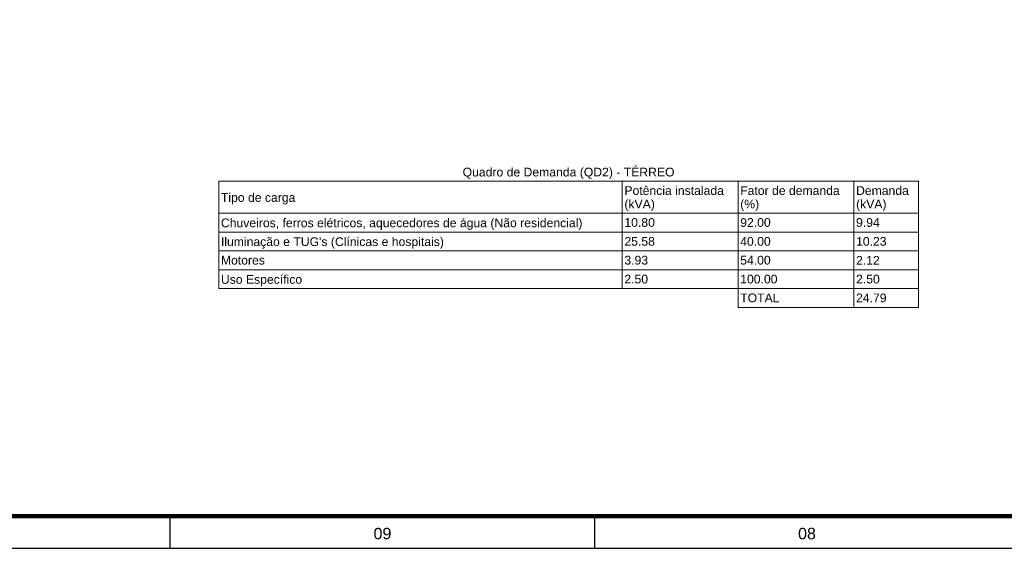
# Model space of a CAD drawing. Extents: x 5066 to 9756, y -2696 to -1109.
# Tile 5 of 208: x 9400 to 9422, y -2695 to -2684. Entities that reach past the tile are written whole.
import ezdxf
from ezdxf.enums import TextEntityAlignment as Align

# ---------------------------------------------------------------- set-up
doc = ezdxf.new("R2010")
doc.units = 0
doc.header["$MEASUREMENT"] = 0
doc.linetypes.add('NULL', pattern=[0])
doc.layers.add('DI-Tabelas', color=7, linetype='CONTINUOUS', lineweight=13)
doc.layers.add('Prancha', color=1, linetype='CONTINUOUS')
doc.styles.add('Arial', font='arial.ttf')
doc.styles.add('SWIS', font='swisse.ttf')

# ---------------------------------------------------------------- blocks, each defined once
blk = doc.blocks.new('Folha A0')
at = {"layer": 'Prancha', "color": 4, "lineweight": 100}
blk.add_line((-0.7, 0.7), (-117.3, 0.7), dxfattribs=at)
at = {"layer": 'Prancha', "color": 1}
blk.add_line((-83.25, 0), (-83.25, 0.7), dxfattribs=at)
at = {"layer": 'Prancha', "color": 2}
blk.add_line((-74, 0), (-74, 0.7), dxfattribs=at)
at = {"layer": 'Prancha', "color": 1}
blk.add_lwpolyline([(-119.8, 0), (0, 0), (0, 84.1), (-119.8, 84.1)], close=True, dxfattribs=at)
at = {"layer": 'Prancha', "color": 1, "style": 'SWIS'}
for s, p in [('09', (-78.625, 0.121)), ('08', (-69.375, 0.121))]:
    blk.add_text(s, height=0.25, dxfattribs=at).set_placement(p, align=Align.BOTTOM_CENTER)

msp = doc.modelspace()

# ---------------------------------------------------------------- linework, layer by layer
at = {"layer": 'DI-Tabelas'}
for p, q in [((9420.058, -2687.208), (9404.813, -2687.208)), ((9404.813, -2687.903), (9404.813, -2687.208)), ((9413.605, -2687.208), (9413.605, -2687.903)), ((9416.129, -2687.208), (9416.129, -2687.903)), ((9418.652, -2687.208), (9418.652, -2687.903)), ((9420.058, -2687.208), (9420.058, -2687.903)), ((9413.605, -2687.903), (9404.813, -2687.903)), ((9404.813, -2688.314), (9404.813, -2687.903)), ((9404.813, -2687.903), (9413.605, -2687.903)), ((9416.129, -2687.903), (9413.605, -2687.903)), ((9413.605, -2687.903), (9413.605, -2688.314)), ((9413.605, -2687.903), (9416.129, -2687.903)), ((9418.652, -2687.903), (9416.129, -2687.903)), ((9416.129, -2687.903), (9416.129, -2688.314)), ((9416.129, -2687.903), (9418.652, -2687.903)), ((9420.058, -2687.903), (9418.652, -2687.903)), ((9418.652, -2687.903), (9418.652, -2688.314)), ((9418.652, -2687.903), (9420.058, -2687.903)), ((9420.058, -2687.903), (9420.058, -2688.314)), ((9413.605, -2688.314), (9404.813, -2688.314)), ((9404.813, -2688.724), (9404.813, -2688.314)), ((9416.129, -2688.314), (9413.605, -2688.314)), ((9413.605, -2688.314), (9413.605, -2688.724)), ((9418.652, -2688.314), (9416.129, -2688.314)), ((9416.129, -2688.314), (9416.129, -2688.724)), ((9420.058, -2688.314), (9418.652, -2688.314)), ((9418.652, -2688.314), (9418.652, -2688.724)), ((9420.058, -2688.314), (9420.058, -2688.724)), ((9413.605, -2688.724), (9404.813, -2688.724)), ((9404.813, -2689.134), (9404.813, -2688.724)), ((9416.129, -2688.724), (9413.605, -2688.724)), ((9413.605, -2688.724), (9413.605, -2689.134)), ((9418.652, -2688.724), (9416.129, -2688.724)), ((9416.129, -2688.724), (9416.129, -2689.134)), ((9420.058, -2688.724), (9418.652, -2688.724)), ((9418.652, -2688.724), (9418.652, -2689.134)), ((9420.058, -2688.724), (9420.058, -2689.134)), ((9413.605, -2689.134), (9404.813, -2689.134)), ((9404.813, -2689.545), (9404.813, -2689.134)), ((9416.129, -2689.134), (9413.605, -2689.134)), ((9413.605, -2689.134), (9413.605, -2689.545)), ((9418.652, -2689.134), (9416.129, -2689.134)), ((9416.129, -2689.134), (9416.129, -2689.545)), ((9420.058, -2689.134), (9418.652, -2689.134)), ((9418.652, -2689.134), (9418.652, -2689.545)), ((9420.058, -2689.134), (9420.058, -2689.545)), ((9413.605, -2689.545), (9404.813, -2689.545)), ((9416.129, -2689.545), (9413.605, -2689.545)), ((9418.652, -2689.545), (9416.129, -2689.545)), ((9416.129, -2689.545), (9416.129, -2689.955)), ((9420.058, -2689.545), (9418.652, -2689.545)), ((9418.652, -2689.545), (9418.652, -2689.955)), ((9420.058, -2689.545), (9420.058, -2689.955)), ((9418.652, -2689.955), (9416.129, -2689.955)), ((9420.058, -2689.955), (9418.652, -2689.955))]:
    msp.add_line(p, q, dxfattribs=at)

# ---------------------------------------------------------------- block references
at = {"layer": 'Prancha'}
msp.add_blockref('Folha A0', (9487.006, -2695.2), dxfattribs=at)

# ---------------------------------------------------------------- texts
at = {"layer": 'DI-Tabelas', "linetype": 'NULL', "char_height": 0.19, "line_spacing_factor": 0.6, "style": 'Arial'}
for s, insert, width, attachment_point in [('Quadro de Demanda (QD2) - TÉRREO', (9412.436, -2687.16), 9.25415, 8), ('Potência instalada', (9413.652, -2687.508), 4.3477, 7), ('Tipo de carga', (9404.861, -2687.713), 3.25304, 7), ('Fator de demanda', (9416.176, -2687.508), 4.34744, 7), ('Demanda', (9418.7, -2687.508), 2.30672, 7), ('(kVA)', (9413.652, -2687.856), 1.33, 7), ('(%)', (9416.176, -2687.856), 0.82735, 7), ('(kVA)', (9418.7, -2687.856), 1.33, 7), ('Chuveiros, ferros elétricos, aquecedores de água (Não residencial)', (9404.861, -2688.266), 15.79089, 7), ('10.80', (9413.652, -2688.203), 1.3313, 7), ('92.00', (9416.176, -2688.203), 1.3313, 7), ('9.94', (9418.7, -2688.203), 1.03543, 7), ("Iluminação e TUG's (Clínicas e hospitais)", (9404.861, -2688.677), 9.74017, 7), ('25.58', (9413.652, -2688.614), 1.3313, 7), ('40.00', (9416.176, -2688.614), 1.3313, 7), ('10.23', (9418.7, -2688.614), 1.3313, 7), ('Motores', (9404.861, -2689.024), 1.92175, 7), ('3.93', (9413.652, -2689.024), 1.03543, 7), ('54.00', (9416.176, -2689.024), 1.3313, 7), ('2.12', (9418.7, -2689.024), 1.03543, 7), ('Uso Específico', (9404.861, -2689.497), 3.54814, 7), ('2.50', (9413.652, -2689.435), 1.03543, 7), ('100.00', (9416.176, -2689.435), 1.62717, 7), ('2.50', (9418.7, -2689.435), 1.03543, 7), ('TOTAL', (9416.176, -2689.845), 1.71445, 7), ('24.79', (9418.7, -2689.845), 1.3313, 7)]:
    msp.add_mtext(s, dxfattribs=dict(at, insert=insert, width=width, attachment_point=attachment_point))

doc.saveas('drawing.dxf')
